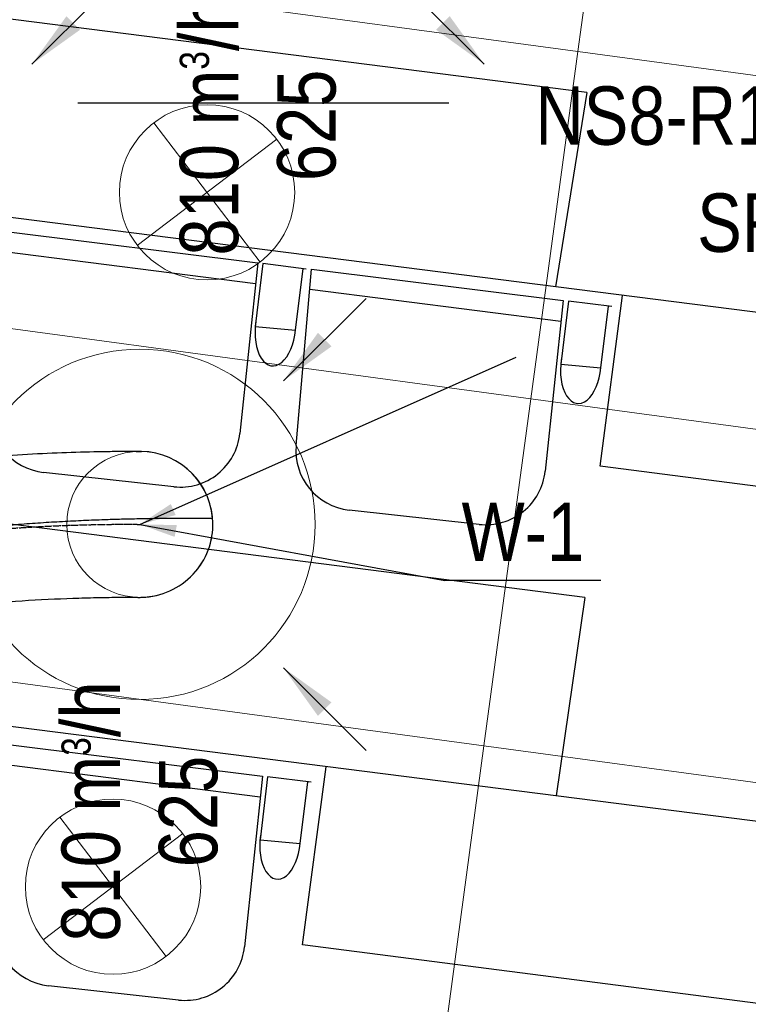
# Model space of a CAD drawing. Header units: millimetres. Extents: x -32221 to 212500, y 31663 to 93766.
# Tile 69 of 256: x 23924 to 25171, y 39112 to 40799. Entities that reach past the tile are written whole.
import ezdxf

# ---------------------------------------------------------------- set-up
doc = ezdxf.new("R2010")
doc.units = ezdxf.units.MM
doc.linetypes.add('DASHDOT', pattern=[1, 0.5, -0.25, 0, -0.25])
doc.linetypes.add('DASHDOTX2', pattern=[50.8, 25.4, -12.7, 0, -12.7])
for name, color, linetype in [('FLUID-N-100-ARRGR', 7, 'Continuous'), ('FLUID-W', 7, 'Continuous'), ('FLUID-W-100-ARRGR', 7, 'Continuous'), ('FLUID-W-100-INF', 7, 'Continuous'), ('FLUID-W-100-NUM', 7, 'Continuous'), ('FLUID-W-SYM', 7, 'Continuous'), ('osie', 250, 'Continuous'), ('Sciany', 250, 'Continuous'), ('Wyposazenie', 250, 'Continuous')]:
    doc.layers.add(name, color=color, linetype=linetype)
for name, color, linetype, lineweight in [('kasetony', 42, 'Continuous', 5), ('lampy', 30, 'Continuous', 9), ('Wywiewniki', 1, 'Continuous', 20)]:
    doc.layers.add(name, color=color, linetype=linetype, lineweight=lineweight)
doc.styles.add('FDBES', font='simplex.shx')
doc.styles.get("Standard").update_dxf_attribs({"font": 'ARIALN.TTF'})
doc.linetypes.add('ZIGZAG', pattern='A,0.0001,-0.2,[131,ltypeshp.shx,S=0.2,R=0,X=-0.2,Y=0],-0.4,[131,ltypeshp.shx,S=0.2,R=180,X=0.2,Y=0],-0.2', length=0.8001)
doc.dimstyles.new('FDBES', dxfattribs={"dimscale": 50, "dimtxt": 4, "dimasz": 2.5, "dimexe": 0.8, "dimexo": 2, "dimgap": 1, "dimtad": 1, "dimdsep": 46, "dimtxsty": 'FDBES', "dimcen": 2.5, "dimclrd": 4, "dimclre": 5, "dimadec": 0, "dimazin": 0, "dimtfac": 1, "dimtmove": 0, "dimatfit": 3, "dimfxl": 1, "dimarcsym": 0})

# ---------------------------------------------------------------- blocks, each defined once
blk = doc.blocks.new('*U4367')
at = {"color": 14, "linetype": 'Continuous', "lineweight": -2, "extrusion": (-1, -1.26019e-18, -1.9886e-16)}
blk.add_ellipse((0, 0), major_axis=(0, 10.4, 124.6), ratio=1, start_param=0, end_param=1.56781, dxfattribs=at)
at = {"color": 14, "linetype": 'Continuous', "lineweight": -2, "extrusion": (-1, -1.82526e-16, -1.69075e-16)}
blk.add_ellipse((0, 0), major_axis=(0, -124.6, 10), ratio=1, start_param=0, end_param=1.573779, dxfattribs=at)
at = {"color": 20, "linetype": 'ZIGZAG', "lineweight": -2, "ltscale": 50}
for points, knots in [([(0, -258, -884), (0, -252, -883.8), (0, -239.9, -883.6), (0, -215.9, -881.4), (0, -174.5, -873.5), (0, -118.2, -850.6), (0, -60.2, -806.7), (0, 2, -732.5), (0, 53.1, -622.3), (0, 82.4, -505.7), (0, 98.7, -411.4), (0, 108, -340.6), (0, 115, -270.1), (0, 120, -200.4), (0, 123.3, -132.8), (0, 124.7, -80.1), (0, 125.2, -43.6), (0, 125.2, -20.8), (0, 125.1, -7.3), (0, 125, -1.7), (0, 125, 0.6), (0, 125, 2.1), (0, 125, 2.9)], [0, 0, 0, 0, 18.050822, 36.101644, 72.203288, 144.406577, 216.609865, 288.813154, 433.219731, 577.626307, 649.829596, 722.032884, 794.236173, 866.439461, 938.64275, 1010.846038, 1046.947682, 1083.049326, 1119.150971, 1137.201793, 1146.227204, 1155.252615, 1155.252615, 1155.252615, 1155.252615]), ([(0, -258, -759), (0, -253.3, -759), (0, -244.2, -758.6), (0, -231.1, -757), (0, -218.3, -754.3), (0, -206.1, -750.5), (0, -194.2, -745.8), (0, -182.8, -740.1), (0, -171.8, -733.4), (0, -161.3, -725.8), (0, -151.1, -717.4), (0, -141.4, -708), (0, -132.1, -697.9), (0, -121.7, -685.2), (0, -110.5, -669.4), (0, -98.8, -650.1), (0, -87.9, -629.3), (0, -76.7, -604.9), (0, -65.6, -576.3), (0, -54.6, -543.4), (0, -44.9, -508.9), (0, -36.3, -473.1), (0, -28.7, -436.4), (0, -22.1, -398.9), (0, -18.2, -373.6), (0, -14.6, -348.1), (0, -11.1, -322.6), (0, -6.7, -284.1), (0, -2.9, -245.7), (0, 0.3, -207.5), (0, 3, -169.7), (0, 5.2, -132.5), (0, 7, -96), (0, 8.3, -63.4), (0, 9.2, -34.5), (0, 9.7, -12), (0, 10.1, 7), (0, 10.3, 22.9), (0, 10.5, 38.2), (0, 10.6, 52.8), (0, 10.7, 66.6), (0, 10.7, 79.4), (0, 10.7, 90.9), (0, 10.6, 101), (0, 10.6, 109.5), (0, 10.5, 116.2), (0, 10.4, 121.1), (0, 10.4, 123.9), (0, 10.4, 124.6), (0, 10.4, 124.6)], [0, 0, 0, 0, 13.989262, 27.978523, 41.967785, 55.957047, 69.946308, 83.93557, 97.924832, 111.914094, 125.903355, 139.892617, 153.881879, 167.87114, 188.855033, 209.838925, 230.822818, 251.806711, 279.785234, 307.763757, 335.742281, 363.720804, 391.699327, 419.677851, 447.656374, 447.656374, 475.634898, 503.613421, 531.591944, 559.570468, 587.548991, 615.527515, 643.506038, 671.484561, 692.468454, 713.452346, 727.441608, 741.43087, 755.420132, 769.409393, 783.398655, 797.387917, 811.377178, 825.36644, 839.355702, 853.344963, 867.334225, 881.323487, 895.312748, 895.312748, 895.312748, 895.312748]), ([(0, -124.9, -4), (0, -124.9, -4), (0, -125, -3.8), (0, -125, -0.8), (0, -124.9, 3.6), (0, -124.8, 7.5), (0, -124.6, 10)], [0, 0, 0, 0, 2.575695, 5.151391, 10.302782, 20.605564, 20.605564, 20.605564, 20.605564]), ([(0, -258, -634), (0, -254, -633.9), (0, -246, -633), (0, -236.3, -625.8), (0, -228.1, -617.3), (0, -218.5, -604.8), (0, -208.3, -587.9), (0, -194.7, -559.5), (0, -181.2, -522.5), (0, -168.6, -477.1), (0, -158.6, -431.1), (0, -147.8, -369.5), (0, -137.9, -292.4), (0, -130.2, -201), (0, -126.7, -127.4), (0, -125.2, -73.9), (0, -124.8, -38.7), (0, -124.8, -17.2), (0, -124.9, -6.8), (0, -124.9, -4.3), (0, -125, -3.4)], [0, 0, 0, 0, 11.825163, 23.650326, 35.475489, 47.300652, 70.950978, 94.601304, 141.901956, 189.202608, 236.503261, 283.803913, 378.405217, 473.006521, 567.607825, 614.908478, 662.20913, 709.509782, 733.160108, 756.810434, 756.810434, 756.810434, 756.810434])]:
    blk.add_open_spline(points, degree=3, knots=knots, dxfattribs=at)
at = {"layer": 'FLUID-W-SYM', "color": 2, "linetype": 'DASHDOT', "lineweight": -3}
blk.add_open_spline([(0, -258, -759), (0, -108.8, -759), (0, 7.7, -378), (0, 0), (0, 0)], degree=3, knots=[0, 0, 0, 0, 447.401177, 895.312748, 895.312748, 895.312748, 895.312748], dxfattribs=at)
blk = doc.blocks.new('*U2865')
at = {"color": 0, "insert": (1367.7, 607.7), "char_height": 100, "width": 1600, "attachment_point": 5, "line_spacing_factor": 1.1}
blk.add_mtext('Smay\\PNS8-R1-A-625-54-SL9010/ SRt-300-g-248P\\P625', dxfattribs=at)
blk.add_mtext('Smay\\PNS8-R1-A-625-54-SL9010/ SRt-300-g-248P\\P625', dxfattribs=at)
blk.add_mtext('Smay\\PNS8-R1-A-625-54-SL9010/ SRt-300-g-248P\\P625', dxfattribs=at)
blk.add_mtext('Smay\\PNS8-R1-A-625-54-SL9010/ SRt-300-g-248P\\P625', dxfattribs=at)
blk.add_mtext('Smay\\PNS8-R1-A-625-54-SL9010/ SRt-300-g-248P\\P625', dxfattribs=at)
blk.add_mtext('Smay\\PNS8-R1-A-625-54-SL9010/ SRt-300-g-248P\\P625', dxfattribs=at)
blk.add_mtext('Smay\\PNS8-R1-A-625-54-SL9010/ SRt-300-g-248P\\P625', dxfattribs=at)
blk.add_mtext('Smay\\PNS8-R1-A-625-54-SL9010/ SRt-300-g-248P\\P625', dxfattribs=at)
blk.add_mtext('Smay\\PNS8-R1-A-625-54-SL9010/ SRt-300-g-248P\\P625', dxfattribs=at)
blk.add_mtext('Smay\\PNS8-R1-A-625-54-SL9010/ SRt-300-g-248P\\P625', dxfattribs=at)
blk.add_mtext('Smay\\PNS8-R1-A-625-54-SL9010/ SRt-300-g-248P\\P625', dxfattribs=at)
blk.add_mtext('Smay\\PNS8-R1-A-625-54-SL9010/ SRt-300-g-248P\\P625', dxfattribs=at)
blk.add_mtext('Smay\\PNS8-R1-A-625-54-SL9010/ SRt-300-g-248P\\P625', dxfattribs=at)
blk.add_mtext('Smay\\PNS8-R1-A-625-54-SL9010/ SRt-300-g-248P\\P625', dxfattribs=at)
blk.add_mtext('Smay\\PNS8-R1-A-625-54-SL9010/ SRt-300-g-248P\\P625', dxfattribs=at)
blk.add_mtext('Smay\\PNS8-R1-A-625-54-SL9010/ SRt-300-g-248P\\P625', dxfattribs=at)
blk.add_mtext('Smay\\PNS8-R1-A-625-54-SL9010/ SRt-300-g-248P\\P625', dxfattribs=at)
blk.add_mtext('Smay\\PNS8-R1-A-625-54-SL9010/ SRt-300-g-248P\\P625', dxfattribs=at)
blk.add_mtext('Smay\\PNS8-R1-A-625-54-SL9010/ SRt-300-g-248P\\P625', dxfattribs=at)
blk.add_mtext('Smay\\PNS8-R1-A-625-54-SL9010/ SRt-300-g-248P\\P625', dxfattribs=at)
blk.add_mtext('Smay\\PNS8-R1-A-625-54-SL9010/ SRt-300-g-248P\\P625', dxfattribs=at)
at = {"color": 0}
blk.add_leader([(0, 0), (644.2, 286.2)], dimstyle='FDBES', override={"dimscale": 25, "dimclrd": 0, "dimclre": 0}, dxfattribs=at)
blk.add_leader([(0, 0), (644.2, 286.2)], dimstyle='FDBES', override={"dimscale": 25, "dimclrd": 0, "dimclre": 0}, dxfattribs=at)
blk.add_leader([(0, 0), (644.2, 286.2)], dimstyle='FDBES', override={"dimscale": 25, "dimclrd": 0, "dimclre": 0}, dxfattribs=at)
blk.add_leader([(0, 0), (644.2, 286.2)], dimstyle='FDBES', override={"dimscale": 25, "dimclrd": 0, "dimclre": 0}, dxfattribs=at)
blk.add_leader([(0, 0), (644.2, 286.2)], dimstyle='FDBES', override={"dimscale": 25, "dimclrd": 0, "dimclre": 0}, dxfattribs=at)
blk.add_leader([(0, 0), (644.2, 286.2)], dimstyle='FDBES', override={"dimscale": 25, "dimclrd": 0, "dimclre": 0}, dxfattribs=at)
blk.add_leader([(0, 0), (644.2, 286.2)], dimstyle='FDBES', override={"dimscale": 25, "dimclrd": 0, "dimclre": 0}, dxfattribs=at)
blk.add_leader([(0, 0), (644.2, 286.2)], dimstyle='FDBES', override={"dimscale": 25, "dimclrd": 0, "dimclre": 0}, dxfattribs=at)
blk.add_leader([(0, 0), (644.2, 286.2)], dimstyle='FDBES', override={"dimscale": 25, "dimclrd": 0, "dimclre": 0}, dxfattribs=at)
blk.add_leader([(0, 0), (644.2, 286.2)], dimstyle='FDBES', override={"dimscale": 25, "dimclrd": 0, "dimclre": 0}, dxfattribs=at)
blk.add_leader([(0, 0), (644.2, 286.2)], dimstyle='FDBES', override={"dimscale": 25, "dimclrd": 0, "dimclre": 0}, dxfattribs=at)
blk.add_leader([(0, 0), (644.2, 286.2)], dimstyle='FDBES', override={"dimscale": 25, "dimclrd": 0, "dimclre": 0}, dxfattribs=at)
blk.add_leader([(0, 0), (644.2, 286.2)], dimstyle='FDBES', override={"dimscale": 25, "dimclrd": 0, "dimclre": 0}, dxfattribs=at)
blk.add_leader([(0, 0), (644.2, 286.2)], dimstyle='FDBES', override={"dimscale": 25, "dimclrd": 0, "dimclre": 0}, dxfattribs=at)
blk.add_leader([(0, 0), (644.2, 286.2)], dimstyle='FDBES', override={"dimscale": 25, "dimclrd": 0, "dimclre": 0}, dxfattribs=at)
blk.add_leader([(0, 0), (644.2, 286.2)], dimstyle='FDBES', override={"dimscale": 25, "dimclrd": 0, "dimclre": 0}, dxfattribs=at)
blk.add_leader([(0, 0), (644.2, 286.2)], dimstyle='FDBES', override={"dimscale": 25, "dimclrd": 0, "dimclre": 0}, dxfattribs=at)
blk.add_leader([(0, 0), (644.2, 286.2)], dimstyle='FDBES', override={"dimscale": 25, "dimclrd": 0, "dimclre": 0}, dxfattribs=at)
blk.add_leader([(0, 0), (644.2, 286.2)], dimstyle='FDBES', override={"dimscale": 25, "dimclrd": 0, "dimclre": 0}, dxfattribs=at)
blk.add_leader([(0, 0), (644.2, 286.2)], dimstyle='FDBES', override={"dimscale": 25, "dimclrd": 0, "dimclre": 0}, dxfattribs=at)
blk.add_leader([(0, 0), (644.2, 286.2)], dimstyle='FDBES', override={"dimscale": 25, "dimclrd": 0, "dimclre": 0}, dxfattribs=at)
blk = doc.blocks.new('*U2999')
at = {"color": 6}
blk.add_line((789.2, -96.1), (522.1, -96.1), dxfattribs=at)
blk.add_line((789.2, -96.1), (522.1, -96.1), dxfattribs=at)
blk.add_line((789.2, -96.1), (522.1, -96.1), dxfattribs=at)
blk.add_line((789.2, -96.1), (522.1, -96.1), dxfattribs=at)
blk.add_line((789.2, -96.1), (522.1, -96.1), dxfattribs=at)
blk.add_line((789.2, -96.1), (522.1, -96.1), dxfattribs=at)
blk.add_line((789.2, -96.1), (522.1, -96.1), dxfattribs=at)
blk.add_line((789.2, -96.1), (522.1, -96.1), dxfattribs=at)
blk.add_line((789.2, -96.1), (522.1, -96.1), dxfattribs=at)
blk.add_line((789.2, -96.1), (522.1, -96.1), dxfattribs=at)
blk.add_line((789.2, -96.1), (522.1, -96.1), dxfattribs=at)
blk.add_line((789.2, -96.1), (522.1, -96.1), dxfattribs=at)
blk.add_line((789.2, -96.1), (522.1, -96.1), dxfattribs=at)
blk.add_line((789.2, -96.1), (522.1, -96.1), dxfattribs=at)
blk.add_line((789.2, -96.1), (522.1, -96.1), dxfattribs=at)
blk.add_line((789.2, -96.1), (522.1, -96.1), dxfattribs=at)
blk.add_line((789.2, -96.1), (522.1, -96.1), dxfattribs=at)
blk.add_line((789.2, -96.1), (522.1, -96.1), dxfattribs=at)
blk.add_line((789.2, -96.1), (522.1, -96.1), dxfattribs=at)
blk.add_line((789.2, -96.1), (522.1, -96.1), dxfattribs=at)
blk.add_line((789.2, -96.1), (522.1, -96.1), dxfattribs=at)
at = {"color": 0, "insert": (655.7, -96.1), "char_height": 100, "attachment_point": 5}
blk.add_mtext('W-1\\P ', dxfattribs=at)
blk.add_mtext('W-1\\P ', dxfattribs=at)
blk.add_mtext('W-1\\P ', dxfattribs=at)
blk.add_mtext('W-1\\P ', dxfattribs=at)
blk.add_mtext('W-1\\P ', dxfattribs=at)
blk.add_mtext('W-1\\P ', dxfattribs=at)
blk.add_mtext('W-1\\P ', dxfattribs=at)
blk.add_mtext('W-1\\P ', dxfattribs=at)
blk.add_mtext('W-1\\P ', dxfattribs=at)
blk.add_mtext('W-1\\P ', dxfattribs=at)
blk.add_mtext('W-1\\P ', dxfattribs=at)
blk.add_mtext('W-1\\P ', dxfattribs=at)
blk.add_mtext('W-1\\P ', dxfattribs=at)
blk.add_mtext('W-1\\P ', dxfattribs=at)
blk.add_mtext('W-1\\P ', dxfattribs=at)
blk.add_mtext('W-1\\P ', dxfattribs=at)
blk.add_mtext('W-1\\P ', dxfattribs=at)
blk.add_mtext('W-1\\P ', dxfattribs=at)
blk.add_mtext('W-1\\P ', dxfattribs=at)
blk.add_mtext('W-1\\P ', dxfattribs=at)
blk.add_mtext('W-1\\P ', dxfattribs=at)
blk.add_leader([(0, 0), (522.1, -96.1)], dimstyle='FDBES', override={"dimscale": 25, "dimclrd": 256, "dimclre": 256})
blk.add_leader([(0, 0), (522.1, -96.1)], dimstyle='FDBES', override={"dimscale": 25, "dimclrd": 256, "dimclre": 256})
blk.add_leader([(0, 0), (522.1, -96.1)], dimstyle='FDBES', override={"dimscale": 25, "dimclrd": 256, "dimclre": 256})
blk.add_leader([(0, 0), (522.1, -96.1)], dimstyle='FDBES', override={"dimscale": 25, "dimclrd": 256, "dimclre": 256})
blk.add_leader([(0, 0), (522.1, -96.1)], dimstyle='FDBES', override={"dimscale": 25, "dimclrd": 256, "dimclre": 256})
blk.add_leader([(0, 0), (522.1, -96.1)], dimstyle='FDBES', override={"dimscale": 25, "dimclrd": 256, "dimclre": 256})
blk.add_leader([(0, 0), (522.1, -96.1)], dimstyle='FDBES', override={"dimscale": 25, "dimclrd": 256, "dimclre": 256})
blk.add_leader([(0, 0), (522.1, -96.1)], dimstyle='FDBES', override={"dimscale": 25, "dimclrd": 256, "dimclre": 256})
blk.add_leader([(0, 0), (522.1, -96.1)], dimstyle='FDBES', override={"dimscale": 25, "dimclrd": 256, "dimclre": 256})
blk.add_leader([(0, 0), (522.1, -96.1)], dimstyle='FDBES', override={"dimscale": 25, "dimclrd": 256, "dimclre": 256})
blk.add_leader([(0, 0), (522.1, -96.1)], dimstyle='FDBES', override={"dimscale": 25, "dimclrd": 256, "dimclre": 256})
blk.add_leader([(0, 0), (522.1, -96.1)], dimstyle='FDBES', override={"dimscale": 25, "dimclrd": 256, "dimclre": 256})
blk.add_leader([(0, 0), (522.1, -96.1)], dimstyle='FDBES', override={"dimscale": 25, "dimclrd": 256, "dimclre": 256})
blk.add_leader([(0, 0), (522.1, -96.1)], dimstyle='FDBES', override={"dimscale": 25, "dimclrd": 256, "dimclre": 256})
blk.add_leader([(0, 0), (522.1, -96.1)], dimstyle='FDBES', override={"dimscale": 25, "dimclrd": 256, "dimclre": 256})
blk.add_leader([(0, 0), (522.1, -96.1)], dimstyle='FDBES', override={"dimscale": 25, "dimclrd": 256, "dimclre": 256})
blk.add_leader([(0, 0), (522.1, -96.1)], dimstyle='FDBES', override={"dimscale": 25, "dimclrd": 256, "dimclre": 256})
blk.add_leader([(0, 0), (522.1, -96.1)], dimstyle='FDBES', override={"dimscale": 25, "dimclrd": 256, "dimclre": 256})
blk.add_leader([(0, 0), (522.1, -96.1)], dimstyle='FDBES', override={"dimscale": 25, "dimclrd": 256, "dimclre": 256})
blk.add_leader([(0, 0), (522.1, -96.1)], dimstyle='FDBES', override={"dimscale": 25, "dimclrd": 256, "dimclre": 256})
blk.add_leader([(0, 0), (522.1, -96.1)], dimstyle='FDBES', override={"dimscale": 25, "dimclrd": 256, "dimclre": 256})
blk = doc.blocks.new('*U4384')
at = {"color": 0}
blk.add_leader([(-141.4, -141.4), (0, 0)], dimstyle='FDBES', override={"dimscale": 40, "dimclrd": 0}, dxfattribs=at)
blk = doc.blocks.new('*U4386')
at = {"color": 0}
blk.add_leader([(-141.4, 141.4), (0, 0)], dimstyle='FDBES', override={"dimscale": 40, "dimclrd": 0}, dxfattribs=at)
blk = doc.blocks.new('*U4404')
at = {"color": 0}
blk.add_leader([(0, 0), (-141.4, -141.4)], dimstyle='FDBES', override={"dimscale": 40, "dimclrd": 0}, dxfattribs=at)
blk = doc.blocks.new('*U4405')
at = {"color": 0}
blk.add_leader([(0, 0), (141.4, -141.4)], dimstyle='FDBES', override={"dimscale": 40, "dimclrd": 0}, dxfattribs=at)

msp = doc.modelspace()

# ---------------------------------------------------------------- linework, layer by layer
at = {"layer": 'kasetony'}
for p, q in [((24879.507, 40744.046), (24959.948, 41338.63)), ((24879.507, 40744.046), (24959.948, 41338.63)), ((24959.948, 41338.63), (24879.507, 40744.046)), ((24879.507, 40744.046), (23690.34, 40904.928)), ((23690.34, 40904.928), (24879.507, 40744.046)), ((24879.507, 40744.046), (23690.34, 40904.928)), ((24799.066, 40149.463), (24879.507, 40744.046)), ((24799.066, 40149.463), (24879.507, 40744.046)), ((24879.507, 40744.046), (24799.066, 40149.463)), ((25977.799, 40595.459), (24879.507, 40744.046)), ((24879.507, 40744.046), (25977.799, 40595.459)), ((25977.799, 40595.459), (24879.507, 40744.046)), ((23609.9, 40310.345), (24799.066, 40149.463)), ((24799.066, 40149.463), (23609.9, 40310.345)), ((24718.626, 39554.88), (24799.066, 40149.463)), ((24718.626, 39554.88), (24799.066, 40149.463)), ((24799.066, 40149.463), (24718.626, 39554.88)), ((24799.066, 40149.463), (25897.358, 40000.876)), ((25897.358, 40000.876), (24799.066, 40149.463)), ((24718.626, 39554.88), (23529.459, 39715.761)), ((23529.459, 39715.761), (24718.626, 39554.88)), ((24718.626, 39554.88), (23529.459, 39715.761)), ((24718.626, 39554.88), (24638.185, 38960.297)), ((25816.917, 39406.293), (24718.626, 39554.88)), ((24718.626, 39554.88), (25816.917, 39406.293)), ((25816.917, 39406.293), (24718.626, 39554.88))]:
    msp.add_line(p, q, dxfattribs=at)
at = {"layer": 'lampy'}
for p, q in [((24153.815, 40622.36), (24335.592, 40383.703)), ((24364.032, 40593.92), (24125.375, 40412.143)), ((23992.933, 39433.193), (24174.71, 39194.536)), ((24203.15, 39404.753), (23964.493, 39222.977))]:
    msp.add_line(p, q, dxfattribs=at)
for centre in [(24244.703, 40503.032), (24083.822, 39313.865)]:
    msp.add_circle(centre, 150, dxfattribs=at)
at = {"layer": 'osie', "linetype": 'DASHDOTX2', "ltscale": 25}
msp.add_line((29738.966, 40655.672), (13854.161, 40655.672), dxfattribs=at)
at = {"layer": 'Sciany'}
for p, q in [((26240.574, 40162.808), (22857.641, 40593.614)), ((24917.281, 40033.821), (24956.068, 40326.386)), ((25960.216, 39900.378), (24917.281, 40033.821)), ((26084.999, 39310.976), (22857.428, 39721.996)), ((24408.267, 39214.478), (24448.686, 39519.355)), ((25842.38, 39029.482), (24408.267, 39214.478))]:
    msp.add_line(p, q, dxfattribs=at)
at = {"layer": 'Wyposazenie'}
for p, q in [((24894.729, 40673.894), (22869.659, 40931.78)), ((24894.729, 40673.894), (24841.3, 40341.001)), ((23900.695, 40435.785), (24331.38, 40382.068)), ((23897.878, 40401.455), (24327.696, 40346.896)), ((24331.38, 40382.068), (24300.762, 40089.817)), ((24340.376, 40380.946), (24327.314, 40273.025)), ((24340.376, 40380.946), (24327.314, 40273.025)), ((24414.631, 40371.684), (24340.376, 40380.946)), ((24395.877, 40267.064), (24409.013, 40372.385)), ((24397.178, 40069.469), (24423.428, 40371.367)), ((24423.428, 40371.367), (24854.113, 40317.649)), ((24420.611, 40337.037), (24850.428, 40282.478)), ((24854.113, 40317.649), (24823.495, 40025.399)), ((24863.109, 40316.527), (24850.046, 40208.607)), ((24863.109, 40316.527), (24850.046, 40208.607)), ((24937.364, 40307.266), (24863.109, 40316.527)), ((24918.609, 40202.645), (24931.746, 40307.966)), ((24327.314, 40273.025), (24395.877, 40267.064)), ((24327.314, 40273.025), (24395.877, 40267.064)), ((24850.046, 40208.607), (24918.609, 40202.645)), ((24850.046, 40208.607), (24918.609, 40202.645)), ((24891.331, 39809.308), (22862.331, 40067.695)), ((24187.884, 39998.853), (23965.09, 40023.415)), ((24710.617, 39934.435), (24487.823, 39958.997)), ((24891.331, 39809.308), (24842.354, 39469.222)), ((23908.761, 39556.735), (24339.446, 39503.017)), ((23905.944, 39522.405), (24335.761, 39467.846)), ((24339.446, 39503.017), (24308.828, 39210.767)), ((24348.442, 39501.895), (24335.379, 39393.975)), ((24348.442, 39501.895), (24335.379, 39393.975)), ((24422.696, 39492.634), (24348.442, 39501.895)), ((24403.942, 39388.014), (24417.079, 39493.335)), ((24335.379, 39393.975), (24403.942, 39388.014)), ((24335.379, 39393.975), (24403.942, 39388.014)), ((24195.95, 39119.803), (23973.155, 39144.365))]:
    msp.add_line(p, q, dxfattribs=at)
for centre, start, end in [((23976.292, 40125.031), 175.030611, 263.708819), ((24199.087, 40100.469), 263.708819, 354.01904), ((24499.025, 40060.613), 175.030611, 263.708819), ((24721.82, 40036.051), 263.708819, 354.01904), ((23984.358, 39245.981), 175.030611, 263.708819), ((24207.152, 39221.419), 263.708819, 354.01904)]:
    msp.add_arc(centre, 102.232, start, end, dxfattribs=at)
for centre in [(24361.595, 40270.044), (24361.595, 40270.044), (24884.328, 40205.626), (24884.328, 40205.626), (24369.661, 39390.994), (24369.661, 39390.994)]:
    msp.add_ellipse(centre, major_axis=(5.585, 64.23), ratio=0.53373009, start_param=1.44454642, end_param=4.71238898, dxfattribs=at)
at = {"layer": 'Wywiewniki'}
for radius in [300, 125]:
    msp.add_circle((24129.709, 39934.39), radius, dxfattribs=at)

# ---------------------------------------------------------------- block references
at = {"layer": 'FLUID-N-100-ARRGR', "rotation": 89.99999999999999}
for name, p in [('*U4386', (24086.412, 40863.724, 6603)), ('*U4384', (24577.833, 40863.724, 6603))]:
    msp.add_blockref(name, p, dxfattribs=at)
at = {"layer": 'FLUID-W', "color": 1, "linetype": 'Continuous', "extrusion": (1, 0, -1.83697e-16), "rotation": 270}
msp.add_blockref('*U4367', (39934.39, 7063, 24129.709), dxfattribs=at)
at = {"layer": 'FLUID-W-100-ARRGR', "rotation": 89.99999999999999}
for name, p in [('*U4405', (24375.42, 40180.101, 6603)), ('*U4404', (24375.42, 39688.679, 6603))]:
    msp.add_blockref(name, p, dxfattribs=at)
at = {"layer": 'FLUID-W-100-INF', "linetype": 'ByBlock'}
msp.add_blockref('*U2865', (24129.709, 39934.39, 6623), dxfattribs=at)
at = {"layer": 'FLUID-W-100-NUM', "linetype": 'ByBlock'}
msp.add_blockref('*U2999', (24129.709, 39934.39, 6623), dxfattribs=at)

# ---------------------------------------------------------------- texts
at = {"layer": 'FLUID-N-100-ARRGR', "color": 0, "insert": (24332.122, 40617.643, 6603), "char_height": 100, "attachment_point": 5, "rotation": 90}
msp.add_mtext('810 m{\\A2;\\H0.5x;3}/h\\P625', dxfattribs=at)
at = {"layer": 'FLUID-W-100-ARRGR', "color": 0, "insert": (24129.709, 39442.598, 6603), "char_height": 100, "attachment_point": 5, "rotation": 90}
msp.add_mtext('810 m{\\A2;\\H0.5x;3}/h\\P625', dxfattribs=at)

doc.saveas('drawing.dxf')
